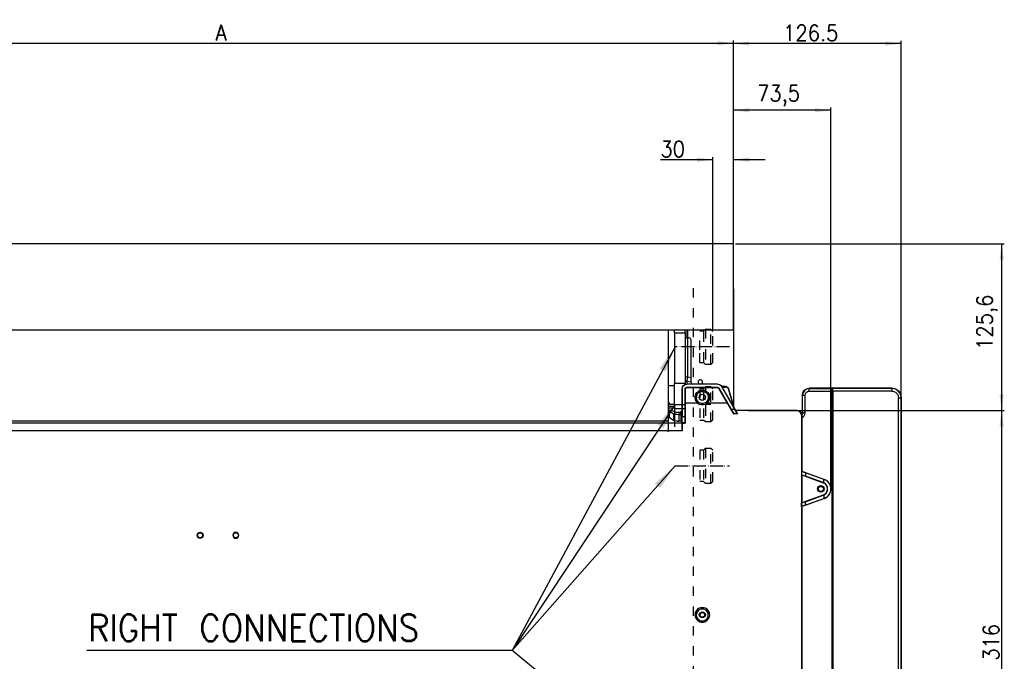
# Model space of a CAD drawing. Header units: inches. Extents: x 2294 to 4489, y 2818 to 4211.
# Tile 21 of 27: x 2983 to 3726, y 3724 to 4208. Entities that reach past the tile are written whole.
import ezdxf

# ---------------------------------------------------------------- set-up
doc = ezdxf.new("R2010")
doc.units = ezdxf.units.IN
doc.linetypes.add('DASHED', pattern=[15, 7, -8])
doc.linetypes.add('PHANTOM', pattern=[13, 10, -1, 0, -1, 0, -1])
doc.layers.add('1', color=7, linetype='Continuous')
doc.styles.add('CONVERTER_11', font='txt.shx', dxfattribs={"width": 0.9})
doc.dimstyles.new('ME10_DIM_24', dxfattribs={"dimtxt": 12, "dimasz": 12, "dimexe": 2, "dimexo": 1.5, "dimgap": 2, "dimtad": 1, "dimdsep": 46, "dimtxsty": 'CONVERTER_11', "dimsah": 1, "dimcen": 0.09, "dimclrd": 2, "dimclre": 2, "dimclrt": 2, "dimadec": 0, "dimazin": 0, "dimtfac": 1, "dimtdec": 4, "dimtofl": 0, "dimtmove": 0, "dimatfit": 0, "dimfxl": 0, "dimtolj": 1, "dimtzin": 0, "dimarcsym": 0})
doc.dimstyles.new('ME10_DIM_25', dxfattribs={"dimtxt": 12, "dimasz": 12, "dimexe": 2, "dimexo": 1.5, "dimgap": 2, "dimtad": 1, "dimdsep": 46, "dimtxsty": 'CONVERTER_11', "dimsah": 1, "dimcen": 0.09, "dimclrd": 2, "dimclre": 2, "dimclrt": 2, "dimadec": 0, "dimazin": 0, "dimtfac": 1, "dimtdec": 4, "dimtofl": 0, "dimtmove": 0, "dimatfit": 0, "dimfxl": 0, "dimtolj": 1, "dimtzin": 0, "dimarcsym": 0})
doc.dimstyles.new('ME10_DIM_27', dxfattribs={"dimtxt": 12, "dimasz": 12, "dimexe": 2, "dimexo": 1.5, "dimgap": 2, "dimtad": 1, "dimdsep": 46, "dimtxsty": 'CONVERTER_11', "dimsah": 1, "dimcen": 0.09, "dimclrd": 2, "dimclre": 2, "dimclrt": 2, "dimadec": 0, "dimazin": 0, "dimtfac": 1, "dimtdec": 4, "dimtofl": 0, "dimtmove": 0, "dimatfit": 0, "dimfxl": 0, "dimtolj": 1, "dimtzin": 0, "dimarcsym": 0})
doc.dimstyles.new('ME10_DIM_29', dxfattribs={"dimtxt": 12, "dimasz": 12, "dimexe": 2, "dimexo": 1.5, "dimgap": 2, "dimtad": 1, "dimdsep": 46, "dimtxsty": 'CONVERTER_11', "dimsah": 1, "dimcen": 0.09, "dimclrd": 2, "dimclre": 2, "dimclrt": 2, "dimadec": 0, "dimazin": 0, "dimtfac": 1, "dimtdec": 4, "dimtofl": 0, "dimtmove": 0, "dimatfit": 0, "dimfxl": 0, "dimtolj": 1, "dimtzin": 0, "dimarcsym": 0})
doc.dimstyles.new('ME10_DIM_30', dxfattribs={"dimtxt": 12, "dimasz": 12, "dimexe": 2, "dimexo": 1.5, "dimgap": 2, "dimtad": 1, "dimdsep": 46, "dimtxsty": 'CONVERTER_11', "dimsah": 1, "dimcen": 0.09, "dimclrd": 2, "dimclre": 2, "dimclrt": 2, "dimadec": 0, "dimazin": 0, "dimtfac": 1, "dimtdec": 4, "dimtofl": 0, "dimtmove": 0, "dimatfit": 0, "dimfxl": 0, "dimtolj": 1, "dimtzin": 0, "dimarcsym": 0})
doc.dimstyles.get("Standard").update_dxf_attribs({"dimtxt": 0.18, "dimasz": 0.18, "dimexe": 0.18, "dimexo": 0.0625, "dimgap": 0.09, "dimtad": 0, "dimtih": 1, "dimtoh": 1, "dimdec": 4, "dimzin": 0, "dimdsep": 46, "dimtxsty": 'Standard', "dimcen": 0.09, "dimadec": 0, "dimazin": 0, "dimtfac": 1, "dimtdec": 4, "dimtofl": 0, "dimtmove": 0, "dimatfit": 3, "dimfxl": 0, "dimtolj": 1, "dimtzin": 0, "dimarcsym": 0})

# ---------------------------------------------------------------- blocks, each defined once
blk = doc.blocks.new('*D16')
at = {"layer": '1', "color": 2, "linetype": 'Continuous'}
for p, q in [((3523.05, 4038.97), (3725.93, 4038.97)), ((3723.93, 4038.97), (3723.93, 3913.36)), ((3532.55, 3913.36), (3725.93, 3913.36))]:
    blk.add_line(p, q, dxfattribs=at)
at = {"layer": '1', "color": 2}
for points in [[(3725.51, 4026.97), (3722.35, 4026.97), (3723.93, 4038.97)], [(3722.35, 3925.36), (3725.51, 3925.36), (3723.93, 3913.36)]]:
    blk.add_solid(points, dxfattribs=at)
at = {"layer": '1', "color": 2, "insert": (3720.73, 3958.98), "char_height": 12, "attachment_point": 7, "rotation": 90, "line_spacing_factor": 0.60024, "style": 'CONVERTER_11'}
blk.add_mtext('125,6', dxfattribs=at)
blk = doc.blocks.new('*D17')
at = {"layer": '1', "color": 2, "linetype": 'Continuous'}
for p, q in [((3571.13, 3913.36), (3725.93, 3913.36)), ((3723.93, 3913.36), (3723.93, 3597.4)), ((3571.13, 3597.4), (3725.93, 3597.4))]:
    blk.add_line(p, q, dxfattribs=at)
at = {"layer": '1', "color": 2}
for points in [[(3725.51, 3901.36), (3722.35, 3901.36), (3723.93, 3913.36)], [(3722.35, 3609.4), (3725.51, 3609.4), (3723.93, 3597.4)]]:
    blk.add_solid(points, dxfattribs=at)
at = {"layer": '1', "color": 2, "insert": (3721.93, 3724.53), "char_height": 12, "attachment_point": 7, "rotation": 90, "line_spacing_factor": 0.60024, "style": 'CONVERTER_11'}
blk.add_mtext('316', dxfattribs=at)
blk = doc.blocks.new('*D19')
at = {"layer": '1', "color": 2, "linetype": 'Continuous'}
for p, q in [((3506.05, 4102.39), (3466.43, 4102.39)), ((3506.05, 3974.46), (3506.05, 4104.39)), ((3521.55, 3975.58), (3521.55, 4104.39)), ((3545.55, 4102.39), (3521.55, 4102.39))]:
    blk.add_line(p, q, dxfattribs=at)
at = {"layer": '1', "color": 2}
for points in [[(3494.05, 4100.81), (3494.05, 4103.97), (3506.05, 4102.39)], [(3533.55, 4103.97), (3533.55, 4100.81), (3521.55, 4102.39)]]:
    blk.add_solid(points, dxfattribs=at)
at = {"layer": '1', "color": 2, "insert": (3466.43, 4104.39), "char_height": 12, "attachment_point": 7, "rotation": 0.00014, "line_spacing_factor": 0.60024, "style": 'CONVERTER_11'}
blk.add_mtext('30', dxfattribs=at)
blk = doc.blocks.new('*D21')
at = {"layer": '1', "color": 2, "linetype": 'Continuous'}
for p, q in [((3521.55, 4040.47), (3521.55, 4191.98)), ((3648.22, 3924.55), (3648.22, 4191.98)), ((3648.22, 4189.98), (3521.55, 4189.98))]:
    blk.add_line(p, q, dxfattribs=at)
at = {"layer": '1', "color": 2}
for points in [[(3533.55, 4191.56), (3533.55, 4188.4), (3521.55, 4189.98)], [(3636.22, 4188.4), (3636.22, 4191.56), (3648.22, 4189.98)]]:
    blk.add_solid(points, dxfattribs=at)
at = {"layer": '1', "color": 2, "insert": (3559.08, 4191.98), "char_height": 12, "attachment_point": 7, "rotation": 0.00014, "line_spacing_factor": 0.60024, "style": 'CONVERTER_11'}
blk.add_mtext('126.5', dxfattribs=at)
blk = doc.blocks.new('*D22')
at = {"layer": '1', "color": 2, "linetype": 'Continuous'}
for p, q in [((2743.52, 4040.47), (2743.52, 4192.22)), ((3521.55, 4040.47), (3521.55, 4192.22)), ((2743.52, 4190.22), (3521.55, 4190.22))]:
    blk.add_line(p, q, dxfattribs=at)
at = {"layer": '1', "color": 2}
for points in [[(2755.52, 4191.8), (2755.52, 4188.64), (2743.52, 4190.22)], [(3509.55, 4188.64), (3509.55, 4191.8), (3521.55, 4190.22)]]:
    blk.add_solid(points, dxfattribs=at)
at = {"layer": '1', "color": 2, "insert": (3130.75, 4192.22), "char_height": 12, "attachment_point": 7, "rotation": 0.00014, "line_spacing_factor": 0.60024, "style": 'CONVERTER_11'}
blk.add_mtext('A', dxfattribs=at)
blk = doc.blocks.new('*D35')
at = {"layer": '1', "color": 2, "linetype": 'Continuous'}
for p, q in [((3521.55, 3975.58), (3521.55, 4141.64)), ((3595.05, 4139.64), (3521.55, 4139.64)), ((3595.05, 3855.63), (3595.05, 4141.64))]:
    blk.add_line(p, q, dxfattribs=at)
at = {"layer": '1', "color": 2}
for points in [[(3533.55, 4141.22), (3533.55, 4138.06), (3521.55, 4139.64)], [(3583.05, 4138.06), (3583.05, 4141.22), (3595.05, 4139.64)]]:
    blk.add_solid(points, dxfattribs=at)
at = {"layer": '1', "color": 2, "insert": (3539.43, 4142.84), "char_height": 12, "attachment_point": 7, "rotation": 0.00014, "line_spacing_factor": 0.60024, "style": 'CONVERTER_11'}
blk.add_mtext('73,5', dxfattribs=at)
blk = doc.blocks.new('SL')
at = {"color": 7, "linetype": 'Continuous'}
for p, q in [((3521.552, 4038.967), (2743.515, 4038.967)), ((3521.552, 3974.077), (3521.552, 4038.967)), ((3521.552, 4005.067), (3521.552, 3974.077)), ((2876.477, 3974.077), (3477.052, 3974.077)), ((3472.583, 3905.376), (3472.583, 3974.077)), ((3472.583, 3905.376), (3472.583, 3974.077)), ((3477.052, 3974.077), (3485.052, 3974.077)), ((3477.052, 3971.867), (3477.052, 3974.077)), ((3477.052, 3971.867), (3477.052, 3933.667)), ((3485.052, 3974.077), (3486.252, 3974.077)), ((3485.052, 3971.867), (3485.052, 3974.077)), ((3485.052, 3971.867), (3485.052, 3933.667)), ((3485.052, 3967.967), (3486.752, 3967.967)), ((3486.252, 3974.077), (3487.052, 3974.077)), ((3486.252, 3974.077), (3486.252, 3967.967)), ((3488.052, 3967.967), (3486.752, 3967.967)), ((3487.052, 3974.077), (3521.552, 3974.077)), ((3521.552, 3974.077), (3521.552, 3916.248)), ((3489.552, 3938.051), (3489.552, 3966.467)), ((3489.552, 3934.802), (3489.552, 3938.051)), ((3477.052, 3931.967), (3472.583, 3931.967)), ((3477.052, 3917.867), (3477.052, 3933.667)), ((3485.052, 3933.667), (3477.052, 3933.667)), ((3482.752, 3929.668), (3483.018, 3931.007)), ((3482.9, 3929.519), (3483.166, 3930.859)), ((3483.018, 3931.007), (3483.777, 3932.143)), ((3483.166, 3930.859), (3483.925, 3931.994)), ((3483.777, 3932.143), (3484.913, 3932.901)), ((3483.925, 3931.994), (3485.061, 3932.753)), ((3484.913, 3932.901), (3485.052, 3932.929)), ((3485.052, 3937.022), (3485.105, 3936.6)), ((3485.052, 3932.929), (3485.052, 3933.667)), ((3485.052, 3932.929), (3486.251, 3933.167)), ((3485.061, 3932.753), (3486.399, 3933.019)), ((3485.105, 3936.6), (3485.274, 3936.182)), ((3485.274, 3936.182), (3485.45, 3935.929)), ((3485.45, 3935.929), (3485.668, 3935.712)), ((3485.668, 3935.712), (3486.05, 3935.473)), ((3485.739, 3930.521), (3486.122, 3930.597)), ((3486.05, 3935.473), (3486.457, 3935.347)), ((3486.122, 3930.597), (3509.723, 3930.597)), ((3509.764, 3933.167), (3486.251, 3933.167)), ((3509.678, 3933.019), (3486.399, 3933.019)), ((3486.457, 3935.347), (3489.552, 3934.802)), ((3489.552, 3934.802), (3489.552, 3934.337)), ((3489.552, 3934.337), (3489.552, 3933.167)), ((3496.049, 3933.167), (3495.901, 3933.196)), ((3497.203, 3933.196), (3497.055, 3933.167)), ((3509.678, 3933.019), (3511.017, 3932.752)), ((3509.723, 3930.597), (3510.106, 3930.521)), ((3509.764, 3933.167), (3511.103, 3932.901)), ((3511.017, 3932.752), (3512.153, 3931.993)), ((3511.103, 3932.901), (3512.238, 3932.142)), ((3512.153, 3931.993), (3512.709, 3931.269)), ((3512.238, 3932.142), (3512.794, 3931.417)), ((3522.604, 3914.129), (3512.709, 3931.269)), ((3523.295, 3913.23), (3512.794, 3931.417)), ((3515.25, 3931.297), (3512.864, 3931.297)), ((3513.101, 3930.886), (3515.25, 3930.886)), ((3482.752, 3918.614), (3482.752, 3929.668)), ((3482.9, 3929.519), (3482.9, 3908.395)), ((3485.122, 3929.597), (3485.198, 3929.98)), ((3485.122, 3908.395), (3485.122, 3929.597)), ((3485.183, 3929.536), (3485.259, 3929.919)), ((3485.183, 3929.536), (3485.183, 3918.892)), ((3485.198, 3929.98), (3485.414, 3930.304)), ((3485.259, 3929.919), (3485.476, 3930.243)), ((3485.414, 3930.304), (3485.739, 3930.521)), ((3485.476, 3930.243), (3485.8, 3930.46)), ((3485.8, 3930.46), (3486.183, 3930.536)), ((3509.688, 3930.536), (3486.183, 3930.536)), ((3498.61, 3920.978), (3499.692, 3924.773)), ((3498.734, 3921.003), (3499.774, 3924.65)), ((3509.688, 3930.536), (3510.07, 3930.46)), ((3510.07, 3930.46), (3510.395, 3930.243)), ((3510.106, 3930.521), (3510.43, 3930.304)), ((3510.395, 3930.243), (3510.554, 3930.036)), ((3510.43, 3930.304), (3510.589, 3930.097)), ((3516.988, 3918.892), (3510.554, 3930.036)), ((3510.589, 3930.097), (3519.808, 3914.129)), ((3520.552, 3920.776), (3518.148, 3929.207)), ((3520.552, 3920.365), (3518.148, 3928.797)), ((3573.552, 3925.046), (3573.933, 3926.959)), ((3573.552, 3911.53), (3573.552, 3925.046)), ((3573.933, 3926.959), (3575.017, 3928.581)), ((3575.017, 3928.581), (3576.639, 3929.665)), ((3576.639, 3929.665), (3578.551, 3930.045)), ((3641.221, 3930.045), (3578.551, 3930.045)), ((3595.216, 3929.913), (3596.045, 3927.914)), ((3595.783, 3929.911), (3595.709, 3929.922)), ((3595.956, 3929.824), (3595.783, 3929.911)), ((3596.022, 3929.766), (3595.956, 3929.824)), ((3596.118, 3929.654), (3596.022, 3929.766)), ((3596.045, 3927.903), (3596.045, 3927.914)), ((3596.045, 3582.361), (3596.045, 3927.903)), ((3596.262, 3929.409), (3596.118, 3929.654)), ((3596.298, 3929.329), (3596.262, 3929.409)), ((3596.382, 3929.098), (3596.298, 3929.329)), ((3596.473, 3928.736), (3596.382, 3929.098)), ((3596.484, 3928.678), (3596.473, 3928.736)), ((3596.53, 3928.338), (3596.484, 3928.678)), ((3596.552, 3927.922), (3596.53, 3928.338)), ((3596.552, 3927.922), (3596.552, 3927.912)), ((3596.552, 3927.912), (3596.552, 3582.352)), ((3641.221, 3930.045), (3643.898, 3929.513)), ((3643.898, 3929.513), (3646.17, 3927.996)), ((3646.17, 3927.996), (3647.687, 3925.725)), ((3647.687, 3925.725), (3648.22, 3923.046)), ((3472.9, 3919.068), (3472.583, 3919.068)), ((3472.9, 3918.068), (3472.583, 3918.068)), ((3472.583, 3916.568), (3477.052, 3916.568)), ((3473.052, 3919.068), (3472.9, 3919.068)), ((3473.052, 3918.068), (3472.9, 3918.068)), ((3473.052, 3919.068), (3473.052, 3918.068)), ((3473.052, 3918.068), (3477.052, 3918.068)), ((3477.052, 3917.867), (3477.052, 3914.867)), ((3482.752, 3903.85), (3482.752, 3918.614)), ((3485.183, 3918.892), (3485.178, 3903.641)), ((3494.574, 3918.892), (3485.183, 3918.892)), ((3494.718, 3918.911), (3494.574, 3918.892)), ((3494.849, 3918.968), (3494.718, 3918.911)), ((3494.927, 3919.026), (3494.849, 3918.968)), ((3495.016, 3919.123), (3494.927, 3919.026)), ((3495.106, 3919.274), (3495.016, 3919.123)), ((3495.162, 3919.425), (3495.106, 3919.274)), ((3495.197, 3919.597), (3495.162, 3919.425)), ((3495.202, 3919.643), (3495.197, 3919.597)), ((3495.205, 3919.66), (3495.202, 3919.643)), ((3500.901, 3919.643), (3500.899, 3919.66)), ((3500.906, 3919.597), (3500.901, 3919.643)), ((3500.942, 3919.425), (3500.906, 3919.597)), ((3500.998, 3919.274), (3500.942, 3919.425)), ((3501.088, 3919.123), (3500.998, 3919.274)), ((3501.177, 3919.026), (3501.088, 3919.123)), ((3501.255, 3918.968), (3501.177, 3919.026)), ((3501.386, 3918.911), (3501.255, 3918.968)), ((3501.529, 3918.892), (3501.386, 3918.911)), ((3516.988, 3918.892), (3501.529, 3918.892)), ((3521.747, 3910.654), (3516.988, 3918.892)), ((3520.552, 3920.365), (3520.552, 3920.776)), ((3520.552, 3920.365), (3520.552, 3919.792)), ((3520.552, 3919.792), (3520.552, 3918.493)), ((3520.552, 3918.493), (3520.552, 3917.981)), ((3648.22, 3923.046), (3648.22, 3587.219)), ((3473.297, 3913.537), (3472.583, 3913.562)), ((3472.857, 3913.099), (3472.583, 3913.131)), ((3473.074, 3913.041), (3472.857, 3913.099)), ((3473.116, 3913.019), (3473.074, 3913.041)), ((3473.116, 3913.019), (3476.41, 3910.852)), ((3474.594, 3913.384), (3473.297, 3913.537)), ((3475.462, 3913.156), (3474.594, 3913.384)), ((3475.63, 3913.068), (3475.462, 3913.156)), ((3477.052, 3912.132), (3475.63, 3913.068)), ((3476.41, 3910.852), (3476.578, 3910.764)), ((3476.578, 3910.764), (3477.445, 3910.536)), ((3477.052, 3914.867), (3477.052, 3911.867)), ((3477.052, 3914.867), (3485.052, 3914.867)), ((3477.052, 3911.867), (3477.052, 3900.875)), ((3477.445, 3910.536), (3478.743, 3910.383)), ((3478.743, 3910.383), (3480.273, 3910.329)), ((3479.89, 3910.77), (3481.837, 3910.77)), ((3480.273, 3910.329), (3482.056, 3910.329)), ((3481.837, 3910.77), (3481.837, 3912.745)), ((3482.056, 3910.329), (3481.837, 3910.77)), ((3482.056, 3905.287), (3482.056, 3910.329)), ((3482.874, 3904.86), (3482.9, 3908.395)), ((3485.147, 3904.86), (3485.122, 3908.395)), ((3522.604, 3914.129), (3519.808, 3914.129)), ((3519.808, 3914.129), (3521.747, 3910.654)), ((3524.678, 3910.654), (3521.747, 3910.654)), ((3524.678, 3910.654), (3522.604, 3914.129)), ((3523.243, 3913.141), (3523.295, 3913.23)), ((3523.243, 3913.141), (3524.678, 3910.654)), ((3569.411, 3913.141), (3523.243, 3913.141)), ((3523.295, 3913.23), (3523.349, 3913.23)), ((3531.049, 3913.364), (3523.349, 3913.23)), ((3569.635, 3913.364), (3531.049, 3913.364)), ((3570.75, 3912.875), (3569.411, 3913.141)), ((3570.973, 3913.098), (3569.635, 3913.364)), ((3571.885, 3912.116), (3570.75, 3912.875)), ((3572.109, 3912.34), (3570.973, 3913.098)), ((3572.643, 3910.98), (3571.885, 3912.116)), ((3572.868, 3911.204), (3572.109, 3912.34)), ((3572.909, 3909.64), (3572.643, 3910.98)), ((3572.909, 3909.64), (3572.816, 3603.797)), ((3573.134, 3909.865), (3572.868, 3911.204)), ((3573.4, 3910.764), (3573.057, 3910.252)), ((3573.134, 3909.865), (3573.134, 3867.463)), ((3573.552, 3911.53), (3573.4, 3910.764)), ((3472.583, 3908.054), (3472.857, 3908.021)), ((3472.583, 3897.252), (3472.583, 3905.376)), ((3472.857, 3908.021), (3473.074, 3907.964)), ((3473.074, 3907.964), (3473.116, 3907.942)), ((3476.41, 3905.775), (3473.116, 3907.942)), ((3476.578, 3905.687), (3476.41, 3905.775)), ((3477.445, 3905.458), (3476.578, 3905.687)), ((3478.743, 3905.306), (3477.445, 3905.458)), ((3479.028, 3905.287), (3478.743, 3905.306)), ((3479.028, 3905.287), (3480.273, 3905.287)), ((3482.056, 3905.287), (3480.273, 3905.287)), ((3482.039, 3905.287), (3482.752, 3903.85)), ((3482.759, 3903.778), (3482.752, 3903.85)), ((3482.781, 3903.413), (3482.759, 3903.778)), ((3482.815, 3902.112), (3482.781, 3903.413)), ((3482.845, 3897.974), (3482.815, 3902.112)), ((3482.844, 3903.641), (3482.856, 3904.065)), ((3482.844, 3903.641), (3485.178, 3903.641)), ((3482.844, 3903.641), (3482.845, 3897.974)), ((3482.856, 3904.065), (3482.874, 3904.86)), ((3485.165, 3904.065), (3485.147, 3904.86)), ((3485.178, 3903.641), (3485.165, 3904.065)), ((3573.134, 3867.463), (3572.907, 3867.304)), ((3572.907, 3867.304), (3573.21, 3867.221)), ((3573.082, 3864.72), (3572.907, 3864.97)), ((3572.907, 3864.97), (3573.21, 3864.832)), ((3573.082, 3864.72), (3573.082, 3843.545)), ((3573.082, 3864.72), (3589.262, 3858.831)), ((3573.134, 3867.463), (3590.15, 3861.27)), ((3573.21, 3867.221), (3574.078, 3866.929)), ((3573.21, 3864.832), (3574.078, 3864.492)), ((3574.078, 3866.929), (3575.871, 3866.296)), ((3574.078, 3864.492), (3575.871, 3863.82)), ((3589.797, 3861.296), (3575.871, 3866.296)), ((3589.278, 3858.874), (3575.871, 3863.82)), ((3589.278, 3858.874), (3589.483, 3858.793)), ((3589.483, 3858.793), (3589.797, 3858.648)), ((3590.117, 3861.18), (3589.797, 3861.296)), ((3589.797, 3858.648), (3589.797, 3861.296)), ((3589.262, 3849.434), (3573.082, 3843.545)), ((3575.871, 3844.444), (3589.278, 3849.39)), ((3589.483, 3849.471), (3589.278, 3849.39)), ((3589.797, 3849.616), (3589.483, 3849.471)), ((3589.797, 3849.616), (3589.797, 3846.968)), ((3572.907, 3843.295), (3573.082, 3843.545)), ((3573.21, 3843.432), (3572.907, 3843.295)), ((3590.15, 3846.994), (3573.134, 3840.801)), ((3574.078, 3843.772), (3573.21, 3843.432)), ((3575.871, 3844.444), (3574.078, 3843.772)), ((3575.871, 3841.969), (3574.078, 3841.335)), ((3575.871, 3841.969), (3589.797, 3846.968)), ((3589.797, 3846.968), (3590.117, 3847.084)), ((3573.21, 3841.044), (3572.907, 3840.96)), ((3572.907, 3840.96), (3573.134, 3840.801)), ((3573.134, 3840.801), (3573.134, 3669.463)), ((3574.078, 3841.335), (3573.21, 3841.044)), ((3116.802, 3819.183), (3116.973, 3820.044)), ((3116.973, 3818.322), (3116.802, 3819.183)), ((3116.973, 3820.044), (3117.461, 3820.774)), ((3117.461, 3820.774), (3118.191, 3821.262)), ((3118.191, 3821.262), (3119.052, 3821.433)), ((3119.052, 3821.433), (3119.913, 3821.262)), ((3119.913, 3821.262), (3120.643, 3820.774)), ((3120.643, 3820.774), (3121.131, 3820.044)), ((3121.131, 3820.044), (3121.302, 3819.183)), ((3121.302, 3819.183), (3121.131, 3818.322)), ((3143.973, 3820.044), (3143.802, 3819.183)), ((3143.802, 3819.183), (3143.973, 3818.322)), ((3144.461, 3820.774), (3143.973, 3820.044)), ((3145.191, 3821.262), (3144.461, 3820.774)), ((3146.052, 3821.433), (3145.191, 3821.262)), ((3146.913, 3821.262), (3146.052, 3821.433)), ((3147.643, 3820.774), (3146.913, 3821.262)), ((3148.131, 3820.044), (3147.643, 3820.774)), ((3148.302, 3819.183), (3148.131, 3820.044)), ((3148.131, 3818.322), (3148.302, 3819.183)), ((3117.461, 3817.592), (3116.973, 3818.322)), ((3118.191, 3817.104), (3117.461, 3817.592)), ((3119.052, 3816.933), (3118.191, 3817.104)), ((3119.913, 3817.104), (3119.052, 3816.933)), ((3120.643, 3817.592), (3119.913, 3817.104)), ((3121.131, 3818.322), (3120.643, 3817.592)), ((3143.973, 3818.322), (3144.461, 3817.592)), ((3144.461, 3817.592), (3145.191, 3817.104)), ((3145.191, 3817.104), (3146.052, 3816.933)), ((3146.052, 3816.933), (3146.913, 3817.104)), ((3146.913, 3817.104), (3147.643, 3817.592)), ((3147.643, 3817.592), (3148.131, 3818.322))]:
    blk.add_line(p, q, dxfattribs=at)
at = {"color": 124, "linetype": 'Continuous'}
for p, q in [((3477.052, 3971.867), (3485.052, 3971.867)), ((3486.752, 3967.967), (3486.752, 3938.545)), ((3487.052, 3967.967), (3487.052, 3974.077)), ((3485.052, 3938.545), (3486.752, 3938.545)), ((3486.752, 3938.545), (3486.47, 3935.486)), ((3486.752, 3938.545), (3489.552, 3938.051)), ((3486.122, 3930.597), (3486.183, 3930.536)), ((3486.251, 3933.167), (3486.399, 3933.019)), ((3486.47, 3935.486), (3486.457, 3935.347)), ((3486.457, 3935.347), (3486.457, 3933.381)), ((3486.457, 3933.381), (3486.457, 3933.167)), ((3509.678, 3933.019), (3509.764, 3933.167)), ((3509.723, 3930.597), (3509.688, 3930.536)), ((3512.709, 3931.269), (3512.794, 3931.417)), ((3515.25, 3931.297), (3515.25, 3930.886)), ((3482.752, 3929.668), (3482.9, 3929.519)), ((3485.122, 3929.597), (3485.183, 3929.536)), ((3492.545, 3923.509), (3492.925, 3925.208)), ((3492.619, 3922.203), (3492.545, 3923.509)), ((3492.925, 3925.208), (3493.346, 3926.047)), ((3493.346, 3926.047), (3493.901, 3926.802)), ((3493.562, 3923.672), (3493.975, 3925.113)), ((3493.577, 3922.545), (3493.562, 3923.672)), ((3493.901, 3926.802), (3494.578, 3927.454)), ((3493.975, 3925.113), (3494.41, 3925.84)), ((3494.41, 3925.84), (3494.972, 3926.472)), ((3494.578, 3927.454), (3495.355, 3927.981)), ((3494.972, 3926.472), (3495.642, 3926.989)), ((3495.355, 3927.981), (3496.209, 3928.368)), ((3495.642, 3926.989), (3496.397, 3927.371)), ((3496.209, 3928.368), (3497.118, 3928.605)), ((3496.397, 3927.371), (3497.211, 3927.606)), ((3497.118, 3928.605), (3498.051, 3928.685)), ((3497.211, 3927.606), (3498.892, 3927.606)), ((3498.051, 3928.685), (3498.985, 3928.605)), ((3498.892, 3927.606), (3499.706, 3927.371)), ((3498.985, 3928.605), (3499.893, 3928.368)), ((3499.706, 3927.371), (3500.461, 3926.989)), ((3499.893, 3928.368), (3500.749, 3927.981)), ((3500.461, 3926.989), (3501.132, 3926.473)), ((3500.749, 3927.981), (3501.525, 3927.455)), ((3501.132, 3926.473), (3501.693, 3925.841)), ((3501.525, 3927.455), (3502.201, 3926.804)), ((3501.693, 3925.841), (3502.128, 3925.115)), ((3502.128, 3925.115), (3502.541, 3923.673)), ((3502.201, 3926.804), (3502.758, 3926.047)), ((3502.541, 3923.673), (3502.527, 3922.546)), ((3502.758, 3926.047), (3503.178, 3925.209)), ((3503.178, 3925.209), (3503.559, 3923.51)), ((3503.559, 3923.51), (3503.485, 3922.204)), ((3510.589, 3930.097), (3510.554, 3930.036)), ((3518.148, 3929.207), (3518.148, 3928.797)), ((3573.683, 3924.914), (3573.552, 3925.046)), ((3573.899, 3926.365), (3573.683, 3924.914)), ((3573.683, 3924.914), (3575.683, 3924.914)), ((3573.683, 3911.398), (3573.683, 3924.914)), ((3574.527, 3927.691), (3573.899, 3926.365)), ((3575.906, 3929.07), (3574.527, 3927.691)), ((3575.683, 3924.914), (3575.825, 3925.774)), ((3575.683, 3911.398), (3575.683, 3924.914)), ((3575.825, 3925.774), (3576.218, 3926.553)), ((3577.232, 3929.698), (3575.906, 3929.07)), ((3576.218, 3926.553), (3576.594, 3927.003)), ((3576.594, 3927.003), (3577.043, 3927.379)), ((3577.043, 3927.379), (3577.823, 3927.771)), ((3578.683, 3929.913), (3577.232, 3929.698)), ((3577.823, 3927.771), (3578.683, 3927.914)), ((3578.683, 3929.913), (3578.551, 3930.045)), ((3578.683, 3929.913), (3595.216, 3929.913)), ((3578.683, 3927.914), (3578.683, 3929.913)), ((3578.683, 3927.914), (3596.045, 3927.914)), ((3595.709, 3929.922), (3595.216, 3929.913)), ((3641.112, 3929.936), (3595.709, 3929.922)), ((3596.552, 3927.912), (3596.045, 3927.903)), ((3641.147, 3927.936), (3596.552, 3927.922)), ((3641.112, 3929.936), (3641.221, 3930.045)), ((3643.144, 3929.634), (3641.112, 3929.936)), ((3641.112, 3929.936), (3641.125, 3929.757)), ((3641.125, 3929.757), (3641.131, 3929.587)), ((3641.131, 3929.587), (3641.141, 3929.036)), ((3641.141, 3929.036), (3641.147, 3927.936)), ((3641.147, 3927.936), (3642.581, 3927.699)), ((3642.581, 3927.699), (3643.88, 3927.045)), ((3645, 3928.756), (3643.144, 3929.634)), ((3643.88, 3927.045), (3644.629, 3926.419)), ((3644.629, 3926.419), (3645.256, 3925.67)), ((3646.932, 3926.825), (3645, 3928.756)), ((3645.256, 3925.67), (3645.911, 3924.372)), ((3645.911, 3924.372), (3646.148, 3922.938)), ((3647.81, 3924.969), (3646.932, 3926.825)), ((3648.113, 3922.938), (3647.81, 3924.969)), ((3477.052, 3917.867), (3485.052, 3917.867)), ((3492.876, 3921.255), (3492.619, 3922.203)), ((3493.565, 3919.956), (3492.876, 3921.255)), ((3494.574, 3918.892), (3493.565, 3919.956)), ((3493.772, 3921.721), (3493.577, 3922.545)), ((3494.341, 3920.59), (3493.772, 3921.721)), ((3495.205, 3919.66), (3494.341, 3920.59)), ((3494.574, 3918.892), (3495.772, 3918.16)), ((3495.205, 3919.66), (3496.185, 3919.053)), ((3495.772, 3918.16), (3497.117, 3917.746)), ((3496.185, 3919.053), (3497.287, 3918.714)), ((3497.117, 3917.746), (3498.054, 3917.667)), ((3497.287, 3918.714), (3498.819, 3918.715)), ((3498.054, 3917.667), (3498.989, 3917.747)), ((3498.819, 3918.715), (3499.919, 3919.053)), ((3498.989, 3917.747), (3500.333, 3918.16)), ((3499.919, 3919.053), (3500.899, 3919.66)), ((3500.333, 3918.16), (3501.529, 3918.892)), ((3501.763, 3920.59), (3500.899, 3919.66)), ((3502.539, 3919.956), (3501.529, 3918.892)), ((3502.332, 3921.722), (3501.763, 3920.59)), ((3502.527, 3922.546), (3502.332, 3921.722)), ((3503.228, 3921.256), (3502.539, 3919.956)), ((3503.485, 3922.204), (3503.228, 3921.256)), ((3519.506, 3919.792), (3520.552, 3919.792)), ((3520.552, 3918.493), (3520.256, 3918.493)), ((3646.148, 3587.326), (3646.148, 3922.938)), ((3646.148, 3922.938), (3648.113, 3922.938)), ((3648.113, 3922.938), (3648.22, 3923.046)), ((3648.113, 3587.326), (3648.113, 3922.938)), ((3477.052, 3915.068), (3472.583, 3915.068)), ((3473.116, 3913.019), (3473.116, 3907.942)), ((3476.41, 3910.852), (3476.41, 3905.775)), ((3481.837, 3911.867), (3477.052, 3911.867)), ((3480.273, 3910.329), (3480.273, 3905.287)), ((3485.122, 3908.395), (3482.9, 3908.395)), ((3569.635, 3913.364), (3569.411, 3913.141)), ((3573.134, 3909.865), (3572.909, 3909.64)), ((3573.346, 3910.288), (3573.108, 3909.997)), ((3573.597, 3910.818), (3573.346, 3910.288)), ((3573.552, 3911.53), (3573.683, 3911.398)), ((3573.683, 3911.398), (3573.597, 3910.818)), ((3575.683, 3911.398), (3573.683, 3911.398)), ((3573.869, 3908.112), (3574.469, 3908.613)), ((3574.469, 3908.613), (3574.97, 3909.213)), ((3574.97, 3909.213), (3575.494, 3910.252)), ((3575.494, 3910.252), (3575.683, 3911.398)), ((2876.743, 3905.376), (3472.583, 3905.376)), ((3482.759, 3903.778), (2876.743, 3903.778)), ((3485.165, 3904.065), (3482.856, 3904.065)), ((3573.134, 3907.742), (3573.869, 3908.112)), ((3482.845, 3897.974), (2876.743, 3897.974)), ((3572.907, 3867.304), (3572.907, 3864.97)), ((3575.871, 3866.296), (3575.871, 3863.82)), ((3589.278, 3858.874), (3589.262, 3858.831)), ((3590.15, 3861.27), (3590.117, 3861.18)), ((3589.278, 3849.39), (3589.262, 3849.434)), ((3572.907, 3840.96), (3572.907, 3843.295)), ((3575.871, 3841.969), (3575.871, 3844.444)), ((3590.15, 3846.994), (3590.117, 3847.084)), ((3492.559, 3759.9), (3492.516, 3758.961)), ((3492.759, 3760.82), (3492.559, 3759.9)), ((3493.535, 3762.391), (3492.759, 3760.82)), ((3493.541, 3759.682), (3493.524, 3758.834)), ((3494.42, 3763.366), (3493.535, 3762.391)), ((3493.709, 3760.49), (3493.541, 3759.682)), ((3494.343, 3761.784), (3493.709, 3760.49)), ((3495.068, 3762.588), (3494.343, 3761.784)), ((3495.222, 3763.946), (3494.42, 3763.366)), ((3495.726, 3763.065), (3495.068, 3762.588)), ((3496.584, 3764.525), (3495.222, 3763.946)), ((3496.846, 3763.542), (3495.726, 3763.065)), ((3499.519, 3764.525), (3496.584, 3764.525)), ((3499.258, 3763.543), (3496.846, 3763.542)), ((3500.377, 3763.065), (3499.258, 3763.543)), ((3500.881, 3763.946), (3499.519, 3764.525)), ((3501.035, 3762.588), (3500.377, 3763.065)), ((3501.683, 3763.367), (3500.881, 3763.946)), ((3501.76, 3761.785), (3501.035, 3762.588)), ((3502.568, 3762.392), (3501.683, 3763.367)), ((3502.394, 3760.492), (3501.76, 3761.785)), ((3502.562, 3759.684), (3502.394, 3760.492)), ((3502.58, 3758.834), (3502.562, 3759.684)), ((3503.344, 3760.821), (3502.568, 3762.392)), ((3503.545, 3759.901), (3503.344, 3760.821)), ((3503.588, 3758.961), (3503.545, 3759.901)), ((3492.516, 3758.961), (3492.634, 3758.026)), ((3492.634, 3758.026), (3492.908, 3757.125)), ((3492.908, 3757.125), (3493.33, 3756.285)), ((3493.33, 3756.285), (3493.889, 3755.527)), ((3493.524, 3758.834), (3493.665, 3757.997)), ((3493.665, 3757.997), (3493.959, 3757.2)), ((3493.889, 3755.527), (3494.569, 3754.875)), ((3493.959, 3757.2), (3494.397, 3756.472)), ((3494.397, 3756.472), (3494.961, 3755.84)), ((3494.569, 3754.875), (3495.347, 3754.348)), ((3494.961, 3755.84), (3495.634, 3755.322)), ((3495.347, 3754.348), (3496.205, 3753.96)), ((3495.634, 3755.322), (3496.393, 3754.939)), ((3496.205, 3753.96), (3497.116, 3753.722)), ((3496.393, 3754.939), (3497.209, 3754.704)), ((3497.116, 3753.722), (3498.052, 3753.643)), ((3497.209, 3754.704), (3498.052, 3754.625)), ((3498.052, 3754.625), (3498.896, 3754.704)), ((3498.052, 3753.643), (3498.988, 3753.722)), ((3498.896, 3754.704), (3499.713, 3754.94)), ((3498.988, 3753.722), (3499.9, 3753.96)), ((3499.713, 3754.94), (3500.47, 3755.323)), ((3499.9, 3753.96), (3500.757, 3754.348)), ((3500.47, 3755.323), (3501.143, 3755.84)), ((3500.757, 3754.348), (3501.537, 3754.876)), ((3501.143, 3755.84), (3501.708, 3756.474)), ((3501.537, 3754.876), (3502.216, 3755.528)), ((3501.708, 3756.474), (3502.146, 3757.202)), ((3502.146, 3757.202), (3502.439, 3757.998)), ((3502.216, 3755.528), (3502.774, 3756.285)), ((3502.439, 3757.998), (3502.58, 3758.834)), ((3502.774, 3756.285), (3503.196, 3757.126)), ((3503.196, 3757.126), (3503.47, 3758.027)), ((3503.47, 3758.027), (3503.588, 3758.961))]:
    blk.add_line(p, q, dxfattribs=at)
at = {"color": 7, "linetype": 'DASHED'}
for p, q in [((3496.052, 3959.072), (3496.052, 3973.043)), ((3499.052, 3973.043), (3496.052, 3973.043)), ((3500.472, 3974.463), (3499.052, 3973.043)), ((3499.052, 3973.043), (3499.052, 3972.144)), ((3499.052, 3972.144), (3499.052, 3956.727)), ((3500.472, 3974.463), (3500.472, 3958.813)), ((3504.552, 3974.463), (3500.472, 3974.463)), ((3504.552, 3948.527), (3504.552, 3974.463)), ((3506.052, 3972.963), (3504.552, 3974.463)), ((3506.052, 3962.324), (3506.052, 3972.963)), ((3506.052, 3949.522), (3506.052, 3962.324)), ((3496.052, 3949.443), (3496.052, 3959.072)), ((3499.052, 3956.727), (3499.052, 3949.443)), ((3500.472, 3958.813), (3500.472, 3948.022)), ((3496.052, 3949.443), (3499.052, 3949.443)), ((3499.052, 3949.443), (3500.472, 3948.022)), ((3504.552, 3948.022), (3500.472, 3948.022)), ((3506.052, 3949.522), (3504.552, 3948.022)), ((3504.552, 3948.022), (3504.552, 3948.527)), ((3500.472, 3931.113), (3499.052, 3929.693)), ((3500.472, 3931.113), (3500.472, 3926.799)), ((3504.552, 3931.113), (3500.472, 3931.113)), ((3504.552, 3904.729), (3504.552, 3931.113)), ((3506.052, 3929.613), (3504.552, 3931.113)), ((3499.052, 3929.693), (3496.052, 3929.693)), ((3499.052, 3929.693), (3499.052, 3906.093)), ((3506.052, 3906.172), (3506.052, 3929.613)), ((3499.052, 3921.066), (3500.472, 3922.486)), ((3500.472, 3918.172), (3500.472, 3916.18)), ((3500.472, 3917.893), (3500.472, 3904.672)), ((3500.472, 3916.18), (3500.472, 3909.266)), ((3496.052, 3906.093), (3499.052, 3906.093)), ((3500.472, 3904.672), (3499.052, 3906.093)), ((3504.552, 3904.672), (3500.472, 3904.672)), ((3504.552, 3904.672), (3506.052, 3906.172)), ((3504.552, 3896.045), (3504.552, 3896.102)), ((3499.052, 3883.345), (3496.052, 3883.345)), ((3500.472, 3884.765), (3499.052, 3883.345)), ((3499.052, 3883.345), (3499.052, 3859.745)), ((3500.472, 3884.765), (3500.472, 3884.297)), ((3500.472, 3884.765), (3504.552, 3884.765)), ((3500.472, 3884.297), (3500.472, 3858.324)), ((3504.552, 3858.324), (3504.552, 3884.765)), ((3504.552, 3884.765), (3506.052, 3883.265)), ((3506.052, 3859.824), (3506.052, 3883.265)), ((3499.052, 3859.745), (3496.052, 3859.745)), ((3500.472, 3858.324), (3499.052, 3859.745)), ((3504.552, 3858.324), (3500.472, 3858.324)), ((3506.052, 3859.824), (3504.552, 3858.324))]:
    blk.add_line(p, q, dxfattribs=at)
at = {"color": 7, "linetype": 'Continuous'}
for centre, radius in [((3498.052, 3923.167), 2.3), ((3587.552, 3854.132), 2.5), ((3587.552, 3854.132), 2.25), ((3587.552, 3854.132), 1.9), ((3119.052, 3819.183), 1.9), ((3146.052, 3819.183), 1.9), ((3498.052, 3759.167), 2.3), ((3498.052, 3759.167), 1.7)]:
    blk.add_circle(centre, radius, dxfattribs=at)
for centre, radius, start, end in [((3488.052, 3966.467), 1.5, 0.000183, 89.999817), ((3496.552, 3934.767), 1.7, -44.999339, -112.499883), ((3496.552, 3934.767), 1.7, -67.498548, -44.99849), ((3498.052, 3923.167), 4.5, 157.500445, -179.999613), ((3587.552, 3854.132), 5, -69.999833, 69.999833), ((3587.552, 3854.132), 5.044, -63.564717, 63.564717), ((3587.552, 3854.132), 7.5, -69.999983, 69.999983), ((3587.552, 3854.132), 7.596, -69.999961, 69.999961), ((3498.052, 3759.167), 4.5, -134.999644, -112.49981)]:
    blk.add_arc(centre, radius, start, end, dxfattribs=at)
for points in [[(3518.148, 3929.207), (3517.911, 3929.779), (3517.548, 3930.29), (3517.076, 3930.714), (3516.518, 3931.033), (3515.899, 3931.23), (3515.25, 3931.297)], [(3518.148, 3928.797), (3517.911, 3929.369), (3517.548, 3929.879), (3517.076, 3930.304), (3516.518, 3930.622), (3515.899, 3930.819), (3515.25, 3930.886)]]:
    blk.add_spline(points, degree=3, dxfattribs=at)
at = {"layer": '1', "color": 7, "linetype": 'DASHED'}
for p, q in [((3491.052, 4005.501), (3491.052, 3518.5)), ((3496.052, 3929.693), (3496.052, 3906.093)), ((3496.052, 3883.345), (3496.052, 3859.745))]:
    blk.add_line(p, q, dxfattribs=at)
at = {"layer": '1', "color": 2, "linetype": 'PHANTOM'}
for p, q in [((3518.641, 3961.243), (3477.486, 3961.243)), ((3504.552, 3917.893), (3500.472, 3917.893)), ((3477.486, 3871.545), (3518.641, 3871.545))]:
    blk.add_line(p, q, dxfattribs=at)
at = {"layer": '1', "color": 7}
for points in [[(3470.344, 3942.377), (3465.704, 3944.868), (3477.486, 3961.243)], [(3468.635, 3899.765), (3464.245, 3902.674), (3477.486, 3917.893)], [(3466.221, 3854.811), (3462.273, 3858.296), (3477.486, 3871.545)]]:
    blk.add_solid(points, dxfattribs=at)
at = {"layer": '1'}
blk.add_blockref('*D35', (0, 0), dxfattribs=at)
at = {"layer": '1', "color": 1, "style": 'CONVERTER_11', "width": 0.9}
blk.add_text('RIGHT CONNECTIONS', height=20, dxfattribs=at).set_placement((3034.492, 3739.43))
at = {"layer": '1'}
for base, p1, p2, text, dimstyle, picture, middle in [((2743.515, 4190.222), (3521.552, 4038.967), (2743.515, 4038.967), 'A', 'ME10_DIM_30', '*D22', (3135.552, 4198.222)), ((3648.22, 4189.976), (3521.552, 4038.967), (3648.22, 3923.046), '126.5', 'ME10_DIM_29', '*D21', (3579.034, 4197.976)), ((3521.552, 4102.392), (3506.052, 3972.963), (3521.552, 3974.077), '30', 'ME10_DIM_27', '*D19', (3475.434, 4110.392))]:
    dim = blk.add_linear_dim(base=base, p1=p1, p2=p2, text=text, dimstyle=dimstyle, dxfattribs=at)
    dim.commit()
    dim.dimension.update_dxf_attribs({"geometry": picture, "text_midpoint": middle, "text_rotation": 0.000139})
dim = blk.add_linear_dim(base=(3723.931, 4038.967), p1=(3531.049, 3913.364), p2=(3521.552, 4038.967), angle=90, dimstyle='ME10_DIM_24', dxfattribs=at)
dim.commit()
dim.dimension.update_dxf_attribs({"geometry": '*D16', "text_midpoint": (3715.331, 3979.077), "text_rotation": 90})
dim = blk.add_linear_dim(base=(3723.931, 3913.364), p1=(3569.635, 3597.4), p2=(3569.635, 3913.364), angle=90, text='316', dimstyle='ME10_DIM_25', dxfattribs=at)
dim.commit()
dim.dimension.update_dxf_attribs({"geometry": '*D17', "text_midpoint": (3715.931, 3737.133), "text_rotation": 90})
at = {"layer": '1', "color": 7, "linetype": 'Continuous', "has_arrowhead": 0}
for points in [[(3477.486, 3961.243), (3354.597, 3732.39), (3033.523, 3732.39)], [(3477.486, 3917.893), (3354.597, 3732.39)], [(3477.486, 3871.545), (3354.597, 3732.39)], [(3477.486, 3630.759), (3354.597, 3732.39)]]:
    blk.add_leader(points, dimstyle='Standard', dxfattribs=at)

msp = doc.modelspace()

# ---------------------------------------------------------------- block references
msp.add_blockref('SL', (0, 0))

doc.saveas('drawing.dxf')
